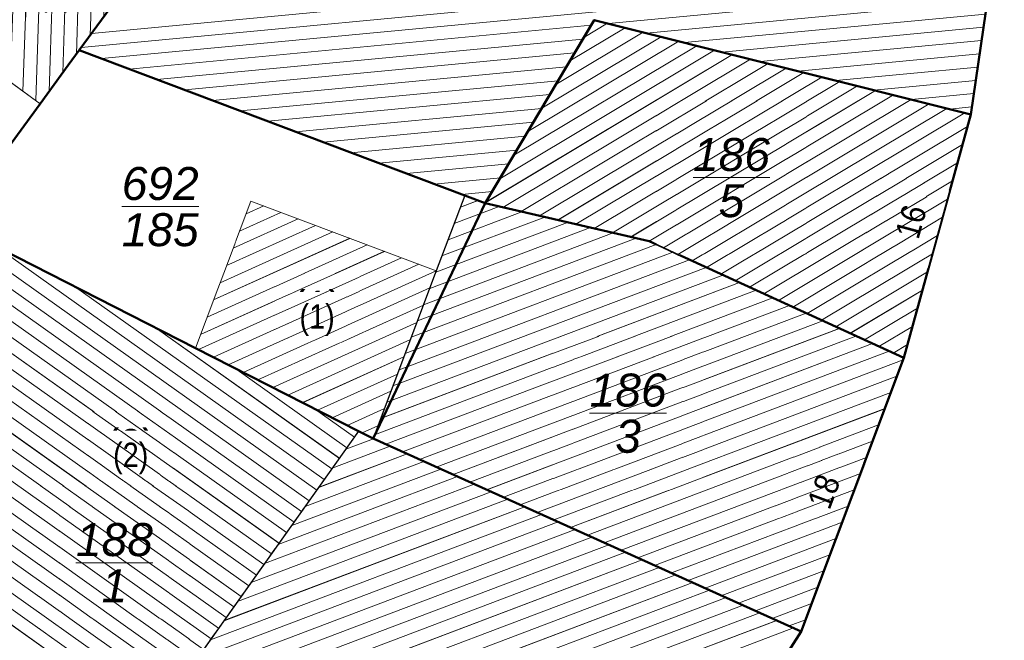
# Model space of a CAD drawing. Header units: millimetres. Extents: x 32365810 to 32368499, y 5620272 to 5622478.
# Tile 61 of 249: x 32366549 to 32366577, y 5620655 to 5620673. Entities that reach past the tile are written whole.
import ezdxf

# ---------------------------------------------------------------- set-up
doc = ezdxf.new("R2010")
doc.units = ezdxf.units.MM
for name, pattern in [('1600.1047', [0]), ('1600.2013', [0, 0]), ('1600.2028', [0]), ('1600.2505', [0]), ('1600.8201', [0.5, 0.25, -0.125, 0, -0.125])]:
    doc.linetypes.add(name, pattern=pattern)
doc.layers.get('0').update_dxf_attribs({"color": 1, "linetype": 'CONTINUOUS'})
for name, color, linetype in [('_K_Ebene 32', 251, 'CONTINUOUS'), ('_K_Gebäude', 251, 'CONTINUOUS'), ('_K_Lagebezeichnungen', 251, 'CONTINUOUS'), ('Ebene 32', 7, 'CONTINUOUS')]:
    doc.layers.add(name, color=color, linetype=linetype)
doc.layers.add('_K_Flurstücke_Grenzpunkte', color=251, linetype='CONTINUOUS', lineweight=50)
for name, color, linetype, transparency in [('Flurstücke_Grenzpunkte', 11, 'CONTINUOUS', 0.75), ('Gebäude', 31, 'CONTINUOUS', 0.75), ('Lagebezeichnungen', 12, 'CONTINUOUS', 0.75)]:
    doc.layers.add(name, color=color, linetype=linetype, transparency=transparency)
doc.styles.add('Flurstücksnummer - K 10 700', font='ariali.ttf')
doc.styles.add('Hausnummern NRW', font='arial.ttf', dxfattribs={"width": 0.85})

# ---------------------------------------------------------------- blocks, each defined once
blk = doc.blocks.new('Flurgrenze_ Begleitsignatur')
at = {"color": 0, "lineweight": -2}
for p, q in [((-0.29, 0), (-0.12, 0)), ((0.12, 0), (0.29, 0))]:
    blk.add_line(p, q, dxfattribs=at)
for p in [(-0.06, 0), (0, 0), (0.06, 0)]:
    blk.add_point(p, dxfattribs=at)
blk = doc.blocks.new('O407')
at = {"layer": 'Flurstücke_Grenzpunkte', "color": 251, "linetype": '1600.2013', "lineweight": 50, "true_color": 0x566563}
for p, q in [((32366076.409197, 5622036.293137), (32366086.714197, 5622028.309137)), ((32366086.7142, 5622028.309134), (32366095.4552, 5622021.537134))]:
    blk.add_line(p, q, dxfattribs=at)
at = {"layer": 'Flurstücke_Grenzpunkte', "color": 251, "lineweight": 50, "true_color": 0x566563, "xscale": 5, "yscale": 5, "zscale": 5}
for p, rotation in [((32366081.561697, 5622032.301137), 322.232566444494), ((32366091.0847, 5622024.923134), 322.233633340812)]:
    blk.add_blockref('Flurgrenze_ Begleitsignatur', p, dxfattribs=dict(at, rotation=rotation))
blk = doc.blocks.new('O777')
at = {"layer": 'Flurstücke_Grenzpunkte', "color": 7, "linetype": '1600.2028', "lineweight": 35}
for p, q in [((32366062.613, 5622025), (32366059.383, 5622018.226)), ((32366067.327, 5622023.909), (32366062.613, 5622025)), ((32366074.659, 5622020.548), (32366067.327, 5622023.909)), ((32366071.703, 5622012.674), (32366074.659, 5622020.548)), ((32366059.383, 5622018.226), (32366071.703, 5622012.674))]:
    blk.add_line(p, q, dxfattribs=at)
at = {"layer": 'Flurstücke_Grenzpunkte', "color": 7, "lineweight": 18, "insert": (32366066.724, 5622018.957), "char_height": 0.95, "attachment_point": 5, "line_spacing_factor": 0.69, "style": 'Flurstücksnummer - K 10 700', "bg_fill": 2}
blk.add_mtext('\\S186/3;', dxfattribs=at)
blk = doc.blocks.new('O973')
at = {"layer": 'Flurstücke_Grenzpunkte', "color": 7, "linetype": '1600.2028', "lineweight": 35}
for p, q in [((32366054.271, 5622020.831), (32366047.27, 5622024.398)), ((32366058.967, 5622018.437), (32366054.271, 5622020.831)), ((32366059.383, 5622018.226), (32366058.967, 5622018.437)), ((32366059.383, 5622018.226), (32366071.703, 5622012.674)), ((32366067.995, 5622006.851), (32366071.703, 5622012.674))]:
    blk.add_line(p, q, dxfattribs=at)
at = {"layer": 'Flurstücke_Grenzpunkte', "color": 7, "lineweight": 18, "insert": (32366051.938, 5622014.651), "char_height": 0.95, "attachment_point": 5, "line_spacing_factor": 0.69, "style": 'Flurstücksnummer - K 10 700', "bg_fill": 2}
blk.add_mtext('\\S188/1;', dxfattribs=at)
blk = doc.blocks.new('O1318')
at = {"layer": 'Flurstücke_Grenzpunkte', "color": 7, "linetype": '1600.2028', "lineweight": 35}
for p, q in [((32366050.925, 5622029.41), (32366052.743, 5622031.901)), ((32366050.61, 5622028.977), (32366050.925, 5622029.41)), ((32366049.799, 5622027.866), (32366050.61, 5622028.977)), ((32366049.15, 5622026.975), (32366049.799, 5622027.866))]:
    blk.add_line(p, q, dxfattribs=at)
blk = doc.blocks.new('O1325')
at = {"layer": 'Flurstücke_Grenzpunkte', "color": 7, "linetype": '1600.2028', "lineweight": 35}
for p, q in [((32366065.749, 5622030.279), (32366062.613, 5622025)), ((32366076.588, 5622027.562), (32366065.749, 5622030.279)), ((32366074.659, 5622020.548), (32366076.588, 5622027.562)), ((32366067.327, 5622023.909), (32366062.613, 5622025)), ((32366074.659, 5622020.548), (32366067.327, 5622023.909))]:
    blk.add_line(p, q, dxfattribs=at)
at = {"layer": 'Flurstücke_Grenzpunkte', "color": 7, "lineweight": 18, "insert": (32366069.699, 5622025.741), "char_height": 0.95, "attachment_point": 5, "line_spacing_factor": 0.69, "style": 'Flurstücksnummer - K 10 700', "bg_fill": 2}
blk.add_mtext('\\S186/5;', dxfattribs=at)
blk = doc.blocks.new('O1646')
at = {"layer": 'Flurstücke_Grenzpunkte', "color": 7, "linetype": '1600.2028', "lineweight": 35}
for p, q in [((32366077.521, 5622033.965), (32366076.588, 5622027.562)), ((32366074.659, 5622020.548), (32366076.588, 5622027.562)), ((32366071.703, 5622012.674), (32366074.659, 5622020.548)), ((32366067.995, 5622006.851), (32366071.703, 5622012.674))]:
    blk.add_line(p, q, dxfattribs=at)
blk = doc.blocks.new('O1800')
at = {"layer": 'Flurstücke_Grenzpunkte', "color": 7, "linetype": '1600.2028', "lineweight": 35}
for p, q in [((32366050.61, 5622028.977), (32366050.925, 5622029.41)), ((32366062.022, 5622025.223), (32366050.925, 5622029.41)), ((32366049.799, 5622027.866), (32366050.61, 5622028.977)), ((32366049.15, 5622026.975), (32366049.799, 5622027.866)), ((32366047.27, 5622024.398), (32366049.15, 5622026.975)), ((32366062.613, 5622025), (32366059.383, 5622018.226)), ((32366062.613, 5622025), (32366062.022, 5622025.223)), ((32366054.271, 5622020.831), (32366047.27, 5622024.398)), ((32366058.967, 5622018.437), (32366054.271, 5622020.831)), ((32366059.383, 5622018.226), (32366058.967, 5622018.437))]:
    blk.add_line(p, q, dxfattribs=at)
at = {"layer": 'Flurstücke_Grenzpunkte', "color": 7, "lineweight": 18, "insert": (32366053.257, 5622024.906), "char_height": 0.95, "attachment_point": 5, "line_spacing_factor": 0.69, "style": 'Flurstücksnummer - K 10 700', "bg_fill": 2}
blk.add_mtext('\\S692/185;', dxfattribs=at)
blk = doc.blocks.new('O1817')
at = {"layer": 'Flurstücke_Grenzpunkte', "color": 7, "linetype": '1600.2028', "lineweight": 35}
for p, q in [((32366077.521, 5622033.965), (32366076.588, 5622027.562)), ((32366050.925, 5622029.41), (32366052.743, 5622031.901)), ((32366065.749, 5622030.279), (32366062.613, 5622025)), ((32366076.588, 5622027.562), (32366065.749, 5622030.279)), ((32366062.022, 5622025.223), (32366050.925, 5622029.41)), ((32366062.613, 5622025), (32366062.022, 5622025.223))]:
    blk.add_line(p, q, dxfattribs=at)
blk = doc.blocks.new('O2096')
at = {"layer": 'Gebäude', "color": 7, "linetype": '1600.2505', "lineweight": 18}
for p, q in [((32366076.588, 5622027.562), (32366077.521, 5622033.965)), ((32366052.743, 5622031.901), (32366050.925, 5622029.41)), ((32366062.613, 5622025), (32366065.749, 5622030.279)), ((32366065.749, 5622030.279), (32366076.588, 5622027.562)), ((32366050.925, 5622029.41), (32366062.022, 5622025.223)), ((32366062.022, 5622025.223), (32366062.613, 5622025))]:
    blk.add_line(p, q, dxfattribs=at)
blk = doc.blocks.new('O2126')
at = {"layer": 'Gebäude', "color": 7, "linetype": '1600.2505', "lineweight": 18}
for p, q in [((32366051.449, 5622032.845), (32366048.577, 5622030.164)), ((32366052.743, 5622031.901), (32366051.449, 5622032.845)), ((32366052.743, 5622031.901), (32366050.925, 5622029.41)), ((32366048.577, 5622030.164), (32366047.907, 5622029.247)), ((32366047.907, 5622029.247), (32366049.799, 5622027.866)), ((32366050.61, 5622028.977), (32366050.925, 5622029.41)), ((32366049.799, 5622027.866), (32366050.61, 5622028.977))]:
    blk.add_line(p, q, dxfattribs=at)
at = {"layer": 'Ebene 32', "color": 7, "lineweight": 18, "insert": (32366050.245, 5622030.492), "char_height": 0.7, "attachment_point": 8, "line_spacing_factor": 0.69, "style": 'Hausnummern NRW', "bg_fill": 2}
blk.add_mtext('(2)', dxfattribs=at)
blk = doc.blocks.new('O2321')
at = {"layer": 'Gebäude', "color": 7, "linetype": '1600.2505', "lineweight": 18}
for p, q in [((32366055.868, 5622025.066), (32366054.271, 5622020.831)), ((32366061.204, 5622023.054), (32366055.868, 5622025.066)), ((32366059.383, 5622018.226), (32366061.204, 5622023.054)), ((32366054.271, 5622020.831), (32366058.967, 5622018.437)), ((32366058.967, 5622018.437), (32366059.383, 5622018.226))]:
    blk.add_line(p, q, dxfattribs=at)
at = {"layer": 'Ebene 32', "color": 7, "lineweight": 18, "insert": (32366057.772, 5622021.182), "char_height": 0.7, "attachment_point": 8, "line_spacing_factor": 0.69, "style": 'Hausnummern NRW', "bg_fill": 2}
blk.add_mtext('(1)', dxfattribs=at)
blk = doc.blocks.new('O2326')
at = {"layer": 'Gebäude', "color": 7, "linetype": '1600.2505', "lineweight": 18}
for p, q in [((32366062.022, 5622025.223), (32366061.204, 5622023.054)), ((32366062.022, 5622025.223), (32366062.613, 5622025)), ((32366067.327, 5622023.909), (32366062.613, 5622025)), ((32366074.659, 5622020.548), (32366067.327, 5622023.909)), ((32366059.383, 5622018.226), (32366061.204, 5622023.054)), ((32366071.703, 5622012.674), (32366074.659, 5622020.548)), ((32366059.383, 5622018.226), (32366071.703, 5622012.674))]:
    blk.add_line(p, q, dxfattribs=at)
at = {"layer": 'Lagebezeichnungen', "color": 7, "lineweight": 18, "insert": (32366072.693, 5622016.574), "char_height": 0.7, "attachment_point": 8, "rotation": 69.444, "line_spacing_factor": 0.69, "style": 'Hausnummern NRW', "bg_fill": 2}
blk.add_mtext('18', dxfattribs=at)
blk = doc.blocks.new('O2801')
at = {"layer": 'Gebäude', "color": 7, "linetype": '1600.2505', "lineweight": 18}
for p, q in [((32366058.967, 5622018.437), (32366053.636, 5622010.931)), ((32366058.967, 5622018.437), (32366059.383, 5622018.226)), ((32366059.383, 5622018.226), (32366071.703, 5622012.674)), ((32366067.995, 5622006.851), (32366071.703, 5622012.674))]:
    blk.add_line(p, q, dxfattribs=at)
blk = doc.blocks.new('O2869')
at = {"layer": 'Gebäude', "color": 7, "linetype": '1600.2505', "lineweight": 18}
for p, q in [((32366051.304, 5622043.247), (32366032, 5622035.137)), ((32366051.304, 5622043.247), (32366054.61, 5622035.065)), ((32366032, 5622035.137), (32366036.729, 5622031.811)), ((32366043.749, 5622030.675), (32366054.61, 5622035.065)), ((32366036.729, 5622031.811), (32366038.978, 5622030.229)), ((32366040.317, 5622029.287), (32366043.749, 5622030.675)), ((32366038.978, 5622030.229), (32366040.317, 5622029.287))]:
    blk.add_line(p, q, dxfattribs=at)
at = {"layer": 'Lagebezeichnungen', "color": 7, "lineweight": 18, "insert": (32366042.633, 5622037.705), "char_height": 0.7, "attachment_point": 8, "rotation": 21.9185, "line_spacing_factor": 0.69, "style": 'Hausnummern NRW', "bg_fill": 2}
blk.add_mtext('3', dxfattribs=at)
blk = doc.blocks.new('O3090')
at = {"layer": 'Gebäude', "color": 7, "linetype": '1600.2505', "lineweight": 18}
for p, q in [((32366062.613, 5622025), (32366065.749, 5622030.279)), ((32366065.749, 5622030.279), (32366076.588, 5622027.562)), ((32366074.659, 5622020.548), (32366076.588, 5622027.562)), ((32366067.327, 5622023.909), (32366062.613, 5622025)), ((32366074.659, 5622020.548), (32366067.327, 5622023.909))]:
    blk.add_line(p, q, dxfattribs=at)
at = {"layer": 'Lagebezeichnungen', "color": 7, "lineweight": 18, "insert": (32366075.211, 5622024.377), "char_height": 0.7, "attachment_point": 8, "rotation": 74.6294, "line_spacing_factor": 0.69, "style": 'Hausnummern NRW', "bg_fill": 2}
blk.add_mtext('16', dxfattribs=at)
blk = doc.blocks.new('O3193')
at = {"layer": 'Gebäude', "color": 7, "linetype": '1600.8201', "lineweight": 18}
for p, q in [((32366054.271, 5622020.831), (32366047.27, 5622024.398)), ((32366058.967, 5622018.437), (32366054.271, 5622020.831)), ((32366053.636, 5622010.931), (32366058.967, 5622018.437))]:
    blk.add_line(p, q, dxfattribs=at)
at = {"layer": 'Ebene 32', "color": 7, "lineweight": 18, "insert": (32366052.407, 5622017.197), "char_height": 0.7, "attachment_point": 8, "line_spacing_factor": 0.69, "style": 'Hausnummern NRW', "bg_fill": 2}
blk.add_mtext('(2)', dxfattribs=at)
blk = doc.blocks.new('*X1058')
at = {"color": 253, "linetype": '1600.1047', "lineweight": 18, "true_color": 0xb2b2b2}
for p, q in [((32366051.277838, 5622029.893455), (32366077.287199, 5622032.360468)), ((32366050.982478, 5622029.488756), (32366077.231542, 5622031.978506)), ((32366051.567533, 5622029.167566), (32366077.175885, 5622031.596544)), ((32366066.162842, 5622030.175263), (32366077.120228, 5622031.214582)), ((32366067.253034, 5622029.901985), (32366077.064572, 5622030.832619)), ((32366068.343227, 5622029.628708), (32366077.008915, 5622030.450657)), ((32366052.36532, 5622028.866554), (32366065.658984, 5622030.127471)), ((32366069.433419, 5622029.355431), (32366076.953258, 5622030.068695)), ((32366053.163107, 5622028.565542), (32366065.421853, 5622029.728296)), ((32366070.523611, 5622029.082154), (32366076.897601, 5622029.686733)), ((32366053.960893, 5622028.264529), (32366065.184722, 5622029.329121)), ((32366071.613804, 5622028.808876), (32366076.841944, 5622029.304771)), ((32366054.75868, 5622027.963517), (32366064.947592, 5622028.929946)), ((32366072.703996, 5622028.535599), (32366076.786287, 5622028.922808)), ((32366055.556467, 5622027.662505), (32366064.710461, 5622028.53077)), ((32366073.794188, 5622028.262322), (32366076.730631, 5622028.540846)), ((32366056.354254, 5622027.361493), (32366064.47333, 5622028.131595)), ((32366074.88438, 5622027.989044), (32366076.674974, 5622028.158884)), ((32366057.15204, 5622027.06048), (32366064.236199, 5622027.73242)), ((32366075.974573, 5622027.715767), (32366076.619317, 5622027.776922)), ((32366057.949827, 5622026.759468), (32366063.999069, 5622027.333245)), ((32366058.747614, 5622026.458456), (32366063.761938, 5622026.93407)), ((32366059.5454, 5622026.157444), (32366063.524807, 5622026.534894)), ((32366060.343187, 5622025.856432), (32366063.287676, 5622026.135719)), ((32366061.140974, 5622025.555419), (32366063.050545, 5622025.736544)), ((32366061.93876, 5622025.254407), (32366062.813415, 5622025.337369))]:
    blk.add_line(p, q, dxfattribs=at)
blk = doc.blocks.new('*X1068')
at = {"color": 253, "linetype": '1600.1047', "lineweight": 18, "true_color": 0xb2b2b2}
for p, q in [((32366051.237759, 5622029.838538), (32366051.337586, 5622032.740995)), ((32366051.631538, 5622030.378089), (32366051.70984, 5622032.654712)), ((32366050.843967, 5622029.298612), (32366050.949917, 5622032.379109)), ((32366052.025317, 5622030.91764), (32366052.075877, 5622032.38768)), ((32366052.419096, 5622031.457191), (32366052.441915, 5622032.120648)), ((32366050.450152, 5622028.758022), (32366050.562249, 5622032.017222)), ((32366050.056377, 5622028.218584), (32366050.174581, 5622031.655335)), ((32366049.672211, 5622027.958545), (32366049.786912, 5622031.293448)), ((32366049.306179, 5622028.225718), (32366049.399244, 5622030.931561)), ((32366048.940146, 5622028.492891), (32366049.011575, 5622030.569674)), ((32366048.574114, 5622028.760063), (32366048.623907, 5622030.207787)), ((32366048.208081, 5622029.027236), (32366048.230886, 5622029.690289))]:
    blk.add_line(p, q, dxfattribs=at)
blk = doc.blocks.new('*X1133')
at = {"color": 253, "linetype": '1600.1047', "lineweight": 18, "true_color": 0xb2b2b2}
for p, q in [((32366055.54221, 5622024.202056), (32366056.731925, 5622024.740247)), ((32366055.729339, 5622024.698292), (32366056.2357, 5622024.927355)), ((32366055.355082, 5622023.705819), (32366057.228151, 5622024.55314)), ((32366054.980824, 5622022.713346), (32366058.220602, 5622024.178925)), ((32366055.167953, 5622023.209582), (32366057.724376, 5622024.366032)), ((32366054.793696, 5622022.217109), (32366058.716827, 5622023.991817)), ((32366054.419438, 5622021.224636), (32366059.709278, 5622023.617602)), ((32366054.606567, 5622021.720873), (32366059.213053, 5622023.80471)), ((32366054.359444, 5622020.785911), (32366060.205504, 5622023.430494)), ((32366054.787214, 5622020.567836), (32366060.701729, 5622023.243387)), ((32366055.214983, 5622020.349761), (32366061.197955, 5622023.056279)), ((32366055.642753, 5622020.131686), (32366061.019104, 5622022.563788)), ((32366056.070522, 5622019.913612), (32366060.831928, 5622022.06753)), ((32366056.498292, 5622019.695537), (32366060.644752, 5622021.571272)), ((32366056.926061, 5622019.477462), (32366060.457576, 5622021.075014)), ((32366057.353831, 5622019.259387), (32366060.2704, 5622020.578756)), ((32366057.7816, 5622019.041312), (32366060.083224, 5622020.082498)), ((32366058.20937, 5622018.823237), (32366059.896048, 5622019.58624)), ((32366058.637139, 5622018.605162), (32366059.708872, 5622019.089982)), ((32366059.065172, 5622018.387206), (32366059.521696, 5622018.593724))]:
    blk.add_line(p, q, dxfattribs=at)
blk = doc.blocks.new('*X1135')
at = {"color": 253, "linetype": '1600.1047', "lineweight": 18, "true_color": 0xb2b2b2}
for p, q in [((32366061.895161, 5622024.886675), (32366062.403327, 5622025.079115)), ((32366061.542317, 5622023.951077), (32366063.667623, 5622024.75592)), ((32366061.718739, 5622024.418876), (32366063.010408, 5622024.908025)), ((32366061.189471, 5622023.015478), (32366064.982053, 5622024.45171)), ((32366061.365895, 5622023.483278), (32366064.324838, 5622024.603815)), ((32366060.83658, 5622022.079863), (32366066.296483, 5622024.147501)), ((32366061.013025, 5622022.547671), (32366065.639268, 5622024.299606)), ((32366060.660135, 5622021.612055), (32366066.953698, 5622023.995396)), ((32366060.307244, 5622020.67644), (32366068.012959, 5622023.594555)), ((32366060.483689, 5622021.144247), (32366067.533935, 5622023.81414)), ((32366060.130799, 5622020.208632), (32366068.491982, 5622023.37497)), ((32366059.954353, 5622019.740824), (32366068.971005, 5622023.155385)), ((32366059.601463, 5622018.805209), (32366069.929052, 5622022.716215)), ((32366059.777908, 5622019.273016), (32366069.450029, 5622022.9358)), ((32366059.425018, 5622018.337401), (32366070.408076, 5622022.49663)), ((32366059.751363, 5622018.059997), (32366070.887099, 5622022.277045)), ((32366060.234864, 5622017.842108), (32366071.366122, 5622022.05746)), ((32366060.718365, 5622017.624219), (32366071.845146, 5622021.837875)), ((32366061.201866, 5622017.406329), (32366072.324169, 5622021.61829)), ((32366061.685367, 5622017.18844), (32366072.803192, 5622021.398705)), ((32366062.168868, 5622016.97055), (32366073.282216, 5622021.17912)), ((32366062.652369, 5622016.752661), (32366073.761239, 5622020.959535)), ((32366063.13587, 5622016.534772), (32366074.240262, 5622020.73995)), ((32366063.619371, 5622016.316882), (32366074.636915, 5622020.489171)), ((32366064.102872, 5622016.098993), (32366074.461431, 5622020.021728)), ((32366064.586373, 5622015.881103), (32366074.285946, 5622019.554284)), ((32366065.069874, 5622015.663214), (32366074.110462, 5622019.08684)), ((32366065.553375, 5622015.445325), (32366073.934977, 5622018.619396)), ((32366066.036876, 5622015.227435), (32366073.759493, 5622018.151952)), ((32366066.520377, 5622015.009546), (32366073.584009, 5622017.684508)), ((32366067.003877, 5622014.791657), (32366073.408524, 5622017.217064)), ((32366067.487378, 5622014.573767), (32366073.23304, 5622016.749621)), ((32366067.970879, 5622014.355878), (32366073.057556, 5622016.282177)), ((32366068.45438, 5622014.137988), (32366072.882071, 5622015.814733)), ((32366068.937881, 5622013.920099), (32366072.706587, 5622015.347289)), ((32366069.421382, 5622013.70221), (32366072.531102, 5622014.879845)), ((32366069.904883, 5622013.48432), (32366072.355618, 5622014.412401)), ((32366070.388384, 5622013.266431), (32366072.180134, 5622013.944957)), ((32366070.871885, 5622013.048541), (32366072.004649, 5622013.477513)), ((32366071.355386, 5622012.830652), (32366071.829165, 5622013.01007))]:
    blk.add_line(p, q, dxfattribs=at)
blk = doc.blocks.new('*X1273')
at = {"color": 253, "linetype": '1600.1047', "lineweight": 18, "true_color": 0xb2b2b2}
for p, q in [((32366058.598731, 5622017.91848), (32366059.395686, 5622018.220283)), ((32366058.209155, 5622017.369961), (32366059.879187, 5622018.002394)), ((32366057.819579, 5622016.821441), (32366060.362688, 5622017.784504)), ((32366057.040427, 5622015.724403), (32366061.32969, 5622017.348725)), ((32366057.430003, 5622016.272922), (32366060.846189, 5622017.566615)), ((32366056.650851, 5622015.175884), (32366061.813191, 5622017.130836)), ((32366056.261276, 5622014.627365), (32366062.296692, 5622016.912947)), ((32366055.482124, 5622013.530326), (32366063.263694, 5622016.477168)), ((32366055.8717, 5622014.078845), (32366062.780193, 5622016.695057)), ((32366055.092548, 5622012.981807), (32366063.747195, 5622016.259278)), ((32366054.702972, 5622012.433288), (32366064.230696, 5622016.041389)), ((32366054.313397, 5622011.884768), (32366064.714197, 5622015.8235)), ((32366053.760673, 5622010.873477), (32366065.681199, 5622015.387721)), ((32366053.923821, 5622011.336249), (32366065.197698, 5622015.60561)), ((32366054.237994, 5622010.653248), (32366066.1647, 5622015.169831)), ((32366054.715315, 5622010.433018), (32366066.648201, 5622014.951942)), ((32366055.192636, 5622010.212788), (32366067.131701, 5622014.734053)), ((32366055.668117, 5622009.991861), (32366067.615202, 5622014.516163)), ((32366055.227832, 5622009.424139), (32366068.098703, 5622014.298274)), ((32366054.787547, 5622008.856416), (32366068.582204, 5622014.080385)), ((32366053.906976, 5622007.720971), (32366069.549206, 5622013.644606)), ((32366054.347262, 5622008.288694), (32366069.065705, 5622013.862495)), ((32366053.466691, 5622007.153248), (32366070.032707, 5622013.426716)), ((32366053.026406, 5622006.585526), (32366070.516208, 5622013.208827)), ((32366052.586121, 5622006.017803), (32366070.999709, 5622012.990938)), ((32366052.145836, 5622005.450081), (32366071.48321, 5622012.773048))]:
    blk.add_line(p, q, dxfattribs=at)
blk = doc.blocks.new('*X1291')
at = {"color": 253, "linetype": '1600.1047', "lineweight": 18, "true_color": 0xb2b2b2}
for p, q in [((32366046.38911, 5622031.742128), (32366051.041929, 5622043.136899)), ((32366045.903984, 5622031.546041), (32366050.552996, 5622042.931488)), ((32366046.874236, 5622031.938216), (32366051.397478, 5622043.015652)), ((32366045.418858, 5622031.349954), (32366050.064063, 5622042.726077)), ((32366044.448606, 5622030.95778), (32366049.086197, 5622042.315256)), ((32366044.933732, 5622031.153867), (32366049.57513, 5622042.520667)), ((32366047.359362, 5622032.134303), (32366051.598942, 5622042.51705)), ((32366043.96348, 5622030.761692), (32366048.597264, 5622042.109846)), ((32366047.844487, 5622032.33039), (32366051.800406, 5622042.018448)), ((32366042.993143, 5622030.36931), (32366047.619398, 5622041.699024)), ((32366043.478324, 5622030.565531), (32366048.108331, 5622041.904435)), ((32366042.507962, 5622030.173088), (32366047.130465, 5622041.493614)), ((32366048.329613, 5622032.526477), (32366052.00187, 5622041.519846)), ((32366042.022782, 5622029.976867), (32366046.641532, 5622041.288203)), ((32366041.05242, 5622029.584425), (32366045.663666, 5622040.877382)), ((32366041.537601, 5622029.780646), (32366046.152599, 5622041.082793)), ((32366048.814739, 5622032.722564), (32366052.203334, 5622041.021244)), ((32366040.56724, 5622029.388204), (32366045.174733, 5622040.671971)), ((32366040.164628, 5622029.394195), (32366044.6858, 5622040.466561)), ((32366049.299865, 5622032.918651), (32366052.404798, 5622040.522642)), ((32366039.535297, 5622029.836936), (32366043.707934, 5622040.05574)), ((32366039.849963, 5622029.615565), (32366044.196867, 5622040.26115)), ((32366049.784991, 5622033.114739), (32366052.606262, 5622040.02404)), ((32366039.220631, 5622030.058306), (32366043.219001, 5622039.850329)), ((32366038.591289, 5622030.501022), (32366042.241136, 5622039.439508)), ((32366038.905963, 5622030.279672), (32366042.730069, 5622039.644918)), ((32366050.270117, 5622033.310826), (32366052.807726, 5622039.525438)), ((32366038.276615, 5622030.722371), (32366041.752203, 5622039.234097)), ((32366037.96194, 5622030.94372), (32366041.26327, 5622039.028687)), ((32366050.755243, 5622033.506913), (32366053.00919, 5622039.026836)), ((32366037.332592, 5622031.386419), (32366040.285404, 5622038.617865)), ((32366037.647266, 5622031.16507), (32366040.774337, 5622038.823276)), ((32366037.017918, 5622031.607768), (32366039.796471, 5622038.412455)), ((32366051.240369, 5622033.703), (32366053.210654, 5622038.528234)), ((32366036.703242, 5622031.829116), (32366039.307538, 5622038.207044)), ((32366051.725495, 5622033.899087), (32366053.412118, 5622038.029632)), ((32366036.073873, 5622032.271764), (32366038.329672, 5622037.796223)), ((32366036.388558, 5622032.05044), (32366038.818605, 5622038.001633)), ((32366035.759188, 5622032.493088), (32366037.840739, 5622037.590812)), ((32366052.210621, 5622034.095175), (32366053.613582, 5622037.53103)), ((32366035.129819, 5622032.935736), (32366036.862873, 5622037.179991)), ((32366035.444504, 5622032.714412), (32366037.351806, 5622037.385402)), ((32366034.815134, 5622033.15706), (32366036.37394, 5622036.97458)), ((32366052.695747, 5622034.291262), (32366053.815046, 5622037.032428)), ((32366034.500449, 5622033.378384), (32366035.885007, 5622036.76917)), ((32366033.87108, 5622033.821032), (32366034.907141, 5622036.358349)), ((32366034.185765, 5622033.599708), (32366035.396074, 5622036.563759)), ((32366053.180873, 5622034.487349), (32366054.01651, 5622036.533826)), ((32366033.556395, 5622034.042356), (32366034.418208, 5622036.152938)), ((32366053.665999, 5622034.683436), (32366054.217973, 5622036.035224)), ((32366032.927026, 5622034.485004), (32366033.440342, 5622035.742117)), ((32366033.241711, 5622034.26368), (32366033.929275, 5622035.947527)), ((32366032.612341, 5622034.706328), (32366032.951409, 5622035.536706)), ((32366054.151125, 5622034.879523), (32366054.419437, 5622035.536622)), ((32366032.297657, 5622034.927652), (32366032.462476, 5622035.331296))]:
    blk.add_line(p, q, dxfattribs=at)
blk = doc.blocks.new('*X1359')
at = {"color": 253, "linetype": '1600.1047', "lineweight": 18, "true_color": 0xb2b2b2}
for p, q in [((32366065.452368, 5622029.779663), (32366066.127448, 5622030.184135)), ((32366064.242756, 5622027.743458), (32366067.670689, 5622029.797292)), ((32366064.64596, 5622028.422193), (32366067.156275, 5622029.92624)), ((32366065.049164, 5622029.100928), (32366066.641861, 5622030.055187)), ((32366063.436348, 5622026.385987), (32366068.699516, 5622029.539397)), ((32366063.839552, 5622027.064722), (32366068.185103, 5622029.668345)), ((32366062.62994, 5622025.028517), (32366069.728344, 5622029.281502)), ((32366063.033144, 5622025.707252), (32366069.21393, 5622029.41045)), ((32366063.117211, 5622024.883306), (32366070.242758, 5622029.152555)), ((32366063.643535, 5622024.761495), (32366070.757171, 5622029.023607)), ((32366064.169859, 5622024.639683), (32366071.271585, 5622028.89466)), ((32366064.696183, 5622024.517872), (32366071.785999, 5622028.765712)), ((32366065.222507, 5622024.39606), (32366072.300413, 5622028.636765)), ((32366065.748831, 5622024.274249), (32366072.814826, 5622028.507817)), ((32366066.275155, 5622024.152437), (32366073.32924, 5622028.37887)), ((32366066.801479, 5622024.030626), (32366073.843654, 5622028.249922)), ((32366067.327631, 5622023.908711), (32366074.358068, 5622028.120975)), ((32366067.740999, 5622023.719222), (32366074.872481, 5622027.992027)), ((32366068.154367, 5622023.529734), (32366075.386895, 5622027.86308)), ((32366068.567735, 5622023.340245), (32366075.901309, 5622027.734132)), ((32366068.981103, 5622023.150756), (32366076.415723, 5622027.605185)), ((32366069.394472, 5622022.961268), (32366076.492261, 5622027.213886)), ((32366069.80784, 5622022.771779), (32366076.348314, 5622026.690483)), ((32366070.221208, 5622022.582291), (32366076.204368, 5622026.167081)), ((32366070.634576, 5622022.392802), (32366076.060421, 5622025.643679)), ((32366071.047944, 5622022.203313), (32366075.916474, 5622025.120277)), ((32366071.461313, 5622022.013825), (32366075.772527, 5622024.596875)), ((32366071.874681, 5622021.824336), (32366075.62858, 5622024.073473)), ((32366072.288049, 5622021.634847), (32366075.484634, 5622023.550071)), ((32366072.701417, 5622021.445359), (32366075.340687, 5622023.026669)), ((32366073.114786, 5622021.25587), (32366075.19674, 5622022.503267)), ((32366073.528154, 5622021.066382), (32366075.052793, 5622021.979864)), ((32366073.941522, 5622020.876893), (32366074.908847, 5622021.456462)), ((32366074.35489, 5622020.687404), (32366074.7649, 5622020.93306))]:
    blk.add_line(p, q, dxfattribs=at)
blk = doc.blocks.new('*X1388')
at = {"color": 253, "linetype": '1600.1047', "lineweight": 18, "true_color": 0xb2b2b2}
for p, q in [((32366057.761203, 5622016.739249), (32366038.911863, 5622030.126546)), ((32366057.54406, 5622016.433513), (32366038.708283, 5622029.811177)), ((32366057.326917, 5622016.127778), (32366038.504704, 5622029.495809)), ((32366057.109774, 5622015.822043), (32366038.301125, 5622029.180441)), ((32366056.892632, 5622015.516308), (32366038.097545, 5622028.865073)), ((32366056.675489, 5622015.210573), (32366037.893966, 5622028.549704)), ((32366056.458346, 5622014.904838), (32366037.690386, 5622028.234336)), ((32366056.241203, 5622014.599103), (32366037.486807, 5622027.918968)), ((32366056.02406, 5622014.293367), (32366037.283228, 5622027.603599)), ((32366055.806917, 5622013.987632), (32366037.079648, 5622027.288231)), ((32366057.978346, 5622017.044984), (32366048.527089, 5622023.757515)), ((32366058.195489, 5622017.350719), (32366050.818531, 5622022.590028)), ((32366058.412631, 5622017.656454), (32366053.109973, 5622021.422542)), ((32366055.589775, 5622013.681897), (32366045.603025, 5622020.774749)), ((32366055.372632, 5622013.376162), (32366045.429074, 5622020.438338)), ((32366058.629774, 5622017.962189), (32366055.403089, 5622020.253866)), ((32366055.155489, 5622013.070427), (32366045.255122, 5622020.101927)), ((32366054.938346, 5622012.764692), (32366045.081171, 5622019.765517)), ((32366054.721203, 5622012.458956), (32366044.907219, 5622019.429106)), ((32366058.846917, 5622018.267924), (32366057.697925, 5622019.083969)), ((32366054.50406, 5622012.153221), (32366047.182291, 5622017.353334)), ((32366054.286918, 5622011.847486), (32366046.99381, 5622017.027243)), ((32366054.069775, 5622011.541751), (32366046.805328, 5622016.701152)), ((32366053.852632, 5622011.236016), (32366046.616847, 5622016.37506)), ((32366055.415472, 5622009.66609), (32366046.428366, 5622016.048969)), ((32366055.185456, 5622009.369498), (32366046.239884, 5622015.722878)), ((32366054.95544, 5622009.072905), (32366046.051403, 5622015.396787)), ((32366054.725424, 5622008.776313), (32366045.862922, 5622015.070695))]:
    blk.add_line(p, q, dxfattribs=at)

msp = doc.modelspace()

# ---------------------------------------------------------------- linework, layer by layer
at = {"layer": '_K_Flurstücke_Grenzpunkte', "linetype": '1600.2028', "lineweight": 35}
for p, q in [((32366577.346, 5620676.219), (32366576.413, 5620669.816)), ((32366550.75, 5620671.664), (32366552.568, 5620674.155)), ((32366550.435, 5620671.231), (32366550.75, 5620671.664)), ((32366549.624, 5620670.12), (32366550.435, 5620671.231)), ((32366548.975, 5620669.229), (32366549.624, 5620670.12)), ((32366574.484, 5620662.802), (32366576.413, 5620669.816)), ((32366571.528, 5620654.928), (32366574.484, 5620662.802)), ((32366567.82, 5620649.105), (32366571.528, 5620654.928))]:
    msp.add_line(p, q, dxfattribs=at)
at = {"layer": '_K_Flurstücke_Grenzpunkte', "linetype": '1600.2028'}
msp.add_lwpolyline([(32366574.484, 5620662.802), (32366576.413, 5620669.816), (32366565.574, 5620672.533), (32366562.438, 5620667.254), (32366567.152, 5620666.163)], close=True, dxfattribs=at)
at = {"layer": '_K_Gebäude', "linetype": '1600.1047', "lineweight": 18}
for p, q in [((32366551.063, 5620672.092), (32366551.163, 5620674.995)), ((32366550.669, 5620671.552), (32366550.775, 5620674.633)), ((32366551.103, 5620672.147), (32366577.113, 5620674.614)), ((32366550.276, 5620671.012), (32366550.388, 5620674.271)), ((32366550.808, 5620671.742), (32366577.057, 5620674.232)), ((32366549.882, 5620670.472), (32366550, 5620673.909)), ((32366551.393, 5620671.421), (32366577.001, 5620673.85)), ((32366549.498, 5620670.212), (32366549.612, 5620673.547)), ((32366565.988, 5620672.429), (32366576.946, 5620673.468)), ((32366549.132, 5620670.479), (32366549.225, 5620673.185)), ((32366567.078, 5620672.156), (32366576.89, 5620673.086)), ((32366568.169, 5620671.882), (32366576.834, 5620672.704)), ((32366557.587, 5620658.993), (32366538.737, 5620672.38)), ((32366552.191, 5620671.12), (32366565.484, 5620672.381)), ((32366565.278, 5620672.033), (32366565.953, 5620672.438)), ((32366569.259, 5620671.609), (32366576.779, 5620672.322)), ((32366557.369, 5620658.687), (32366538.534, 5620672.065)), ((32366564.068, 5620669.997), (32366567.496, 5620672.051)), ((32366564.471, 5620670.676), (32366566.982, 5620672.18)), ((32366564.875, 5620671.355), (32366566.467, 5620672.309)), ((32366552.989, 5620670.819), (32366565.247, 5620671.982)), ((32366563.262, 5620668.64), (32366568.525, 5620671.793)), ((32366563.665, 5620669.318), (32366568.011, 5620671.922)), ((32366570.349, 5620671.336), (32366576.723, 5620671.94)), ((32366557.152, 5620658.381), (32366538.33, 5620671.749)), ((32366553.786, 5620670.518), (32366565.01, 5620671.583)), ((32366562.455, 5620667.282), (32366569.554, 5620671.535)), ((32366562.859, 5620667.961), (32366569.039, 5620671.664)), ((32366571.439, 5620671.063), (32366576.667, 5620671.558)), ((32366556.935, 5620658.076), (32366538.127, 5620671.434)), ((32366554.584, 5620670.217), (32366564.773, 5620671.184)), ((32366562.943, 5620667.137), (32366570.068, 5620671.406)), ((32366563.469, 5620667.015), (32366570.583, 5620671.277)), ((32366556.718, 5620657.77), (32366537.923, 5620671.119)), ((32366563.995, 5620666.893), (32366571.097, 5620671.148)), ((32366564.522, 5620666.772), (32366571.611, 5620671.019)), ((32366572.529, 5620670.789), (32366576.612, 5620671.176)), ((32366556.501, 5620657.464), (32366537.719, 5620670.803)), ((32366555.382, 5620669.916), (32366564.536, 5620670.784)), ((32366565.048, 5620666.65), (32366572.126, 5620670.89)), ((32366565.574, 5620666.528), (32366572.64, 5620670.761)), ((32366566.101, 5620666.406), (32366573.155, 5620670.633)), ((32366573.62, 5620670.516), (32366576.556, 5620670.795)), ((32366556.284, 5620657.158), (32366537.516, 5620670.488)), ((32366556.18, 5620669.615), (32366564.299, 5620670.385)), ((32366566.627, 5620666.284), (32366573.669, 5620670.504)), ((32366567.153, 5620666.162), (32366574.183, 5620670.375)), ((32366574.71, 5620670.243), (32366576.5, 5620670.413)), ((32366556.067, 5620656.853), (32366537.312, 5620670.173)), ((32366567.566, 5620665.973), (32366574.698, 5620670.246)), ((32366567.98, 5620665.783), (32366575.212, 5620670.117)), ((32366555.849, 5620656.547), (32366537.109, 5620669.857)), ((32366556.977, 5620669.314), (32366564.062, 5620669.986)), ((32366568.393, 5620665.594), (32366575.727, 5620669.988)), ((32366568.807, 5620665.404), (32366576.241, 5620669.859)), ((32366575.8, 5620669.969), (32366576.445, 5620670.031)), ((32366555.632, 5620656.241), (32366536.905, 5620669.542)), ((32366557.775, 5620669.013), (32366563.824, 5620669.587)), ((32366569.22, 5620665.215), (32366576.318, 5620669.468)), ((32366558.573, 5620668.712), (32366563.587, 5620669.188)), ((32366569.633, 5620665.025), (32366576.174, 5620668.944)), ((32366559.371, 5620668.411), (32366563.35, 5620668.789)), ((32366560.169, 5620668.11), (32366563.113, 5620668.389)), ((32366570.047, 5620664.836), (32366576.03, 5620668.421)), ((32366560.966, 5620667.809), (32366562.876, 5620667.99)), ((32366570.46, 5620664.646), (32366575.886, 5620667.897)), ((32366561.764, 5620667.508), (32366562.639, 5620667.591)), ((32366561.721, 5620667.14), (32366562.229, 5620667.333)), ((32366570.873, 5620664.457), (32366575.742, 5620667.374)), ((32366555.368, 5620666.456), (32366556.557, 5620666.994)), ((32366555.555, 5620666.952), (32366556.061, 5620667.181)), ((32366561.368, 5620666.205), (32366563.493, 5620667.01)), ((32366561.544, 5620666.673), (32366562.836, 5620667.162)), ((32366555.181, 5620665.959), (32366557.054, 5620666.807)), ((32366561.015, 5620665.269), (32366564.807, 5620666.705)), ((32366561.191, 5620665.737), (32366564.15, 5620666.857)), ((32366571.287, 5620664.267), (32366575.598, 5620666.851)), ((32366554.806, 5620664.967), (32366558.046, 5620666.433)), ((32366554.993, 5620665.463), (32366557.55, 5620666.62)), ((32366560.662, 5620664.334), (32366566.122, 5620666.401)), ((32366560.838, 5620664.801), (32366565.465, 5620666.553)), ((32366554.619, 5620664.471), (32366558.542, 5620666.245)), ((32366560.486, 5620663.866), (32366566.779, 5620666.249)), ((32366571.7, 5620664.078), (32366575.454, 5620666.327)), ((32366557.804, 5620659.299), (32366548.353, 5620666.011)), ((32366554.245, 5620663.478), (32366559.535, 5620665.871)), ((32366554.432, 5620663.975), (32366559.038, 5620666.058)), ((32366560.133, 5620662.93), (32366567.838, 5620665.848)), ((32366560.309, 5620663.398), (32366567.359, 5620666.068)), ((32366572.113, 5620663.889), (32366575.31, 5620665.804)), ((32366554.185, 5620663.04), (32366560.031, 5620665.684)), ((32366559.956, 5620662.462), (32366568.317, 5620665.629)), ((32366554.613, 5620662.821), (32366560.527, 5620665.497)), ((32366555.04, 5620662.603), (32366561.023, 5620665.31)), ((32366559.78, 5620661.994), (32366568.796, 5620665.409)), ((32366572.527, 5620663.699), (32366575.166, 5620665.28)), ((32366559.427, 5620661.059), (32366569.754, 5620664.97)), ((32366559.603, 5620661.527), (32366569.275, 5620665.189)), ((32366558.021, 5620659.604), (32366550.644, 5620664.844)), ((32366555.468, 5620662.385), (32366560.845, 5620664.817)), ((32366559.25, 5620660.591), (32366570.234, 5620664.75)), ((32366572.94, 5620663.51), (32366575.022, 5620664.757)), ((32366559.577, 5620660.314), (32366570.713, 5620664.531)), ((32366555.896, 5620662.167), (32366560.657, 5620664.321)), ((32366560.06, 5620660.096), (32366571.192, 5620664.311)), ((32366573.354, 5620663.32), (32366574.878, 5620664.234)), ((32366556.324, 5620661.949), (32366560.47, 5620663.825)), ((32366560.544, 5620659.878), (32366571.671, 5620664.092)), ((32366561.027, 5620659.66), (32366572.15, 5620663.872)), ((32366558.238, 5620659.91), (32366552.935, 5620663.676)), ((32366561.511, 5620659.442), (32366572.629, 5620663.652)), ((32366573.767, 5620663.131), (32366574.734, 5620663.71)), ((32366556.751, 5620661.731), (32366560.283, 5620663.329)), ((32366561.994, 5620659.224), (32366573.108, 5620663.433)), ((32366555.415, 5620655.936), (32366545.428, 5620663.028)), ((32366562.478, 5620659.006), (32366573.587, 5620663.213)), ((32366562.961, 5620658.788), (32366574.066, 5620662.994)), ((32366574.18, 5620662.941), (32366574.59, 5620663.187)), ((32366555.198, 5620655.63), (32366545.255, 5620662.692)), ((32366557.179, 5620661.513), (32366560.096, 5620662.832)), ((32366563.445, 5620658.571), (32366574.462, 5620662.743)), ((32366558.455, 5620660.216), (32366555.229, 5620662.508)), ((32366554.981, 5620655.324), (32366545.081, 5620662.356)), ((32366557.607, 5620661.295), (32366559.909, 5620662.336)), ((32366563.928, 5620658.353), (32366574.287, 5620662.275)), ((32366554.764, 5620655.018), (32366544.907, 5620662.019)), ((32366558.035, 5620661.077), (32366559.721, 5620661.84)), ((32366554.547, 5620654.713), (32366544.733, 5620661.683)), ((32366564.412, 5620658.135), (32366574.111, 5620661.808)), ((32366558.672, 5620660.522), (32366557.523, 5620661.338)), ((32366558.463, 5620660.859), (32366559.534, 5620661.344)), ((32366564.895, 5620657.917), (32366573.936, 5620661.34)), ((32366558.891, 5620660.641), (32366559.347, 5620660.847)), ((32366565.379, 5620657.699), (32366573.76, 5620660.873)), ((32366558.424, 5620660.172), (32366559.221, 5620660.474)), ((32366558.035, 5620659.624), (32366559.705, 5620660.256)), ((32366565.862, 5620657.481), (32366573.585, 5620660.406)), ((32366557.645, 5620659.075), (32366560.188, 5620660.038)), ((32366566.346, 5620657.263), (32366573.409, 5620659.938)), ((32366554.329, 5620654.407), (32366547.008, 5620659.607)), ((32366556.866, 5620657.978), (32366561.155, 5620659.602)), ((32366557.255, 5620658.527), (32366560.672, 5620659.82)), ((32366554.112, 5620654.101), (32366546.819, 5620659.281)), ((32366556.476, 5620657.43), (32366561.639, 5620659.384)), ((32366566.829, 5620657.045), (32366573.234, 5620659.471)), ((32366556.087, 5620656.881), (32366562.122, 5620659.167)), ((32366567.313, 5620656.827), (32366573.058, 5620659.003)), ((32366553.895, 5620653.795), (32366546.631, 5620658.955)), ((32366555.308, 5620655.784), (32366563.089, 5620658.731)), ((32366555.697, 5620656.333), (32366562.606, 5620658.949)), ((32366553.678, 5620653.49), (32366546.442, 5620658.629)), ((32366554.918, 5620655.235), (32366563.573, 5620658.513)), ((32366567.796, 5620656.61), (32366572.883, 5620658.536)), ((32366555.241, 5620651.92), (32366546.254, 5620658.303)), ((32366554.528, 5620654.687), (32366564.056, 5620658.295)), ((32366555.011, 5620651.623), (32366546.065, 5620657.977)), ((32366554.139, 5620654.138), (32366564.54, 5620658.077)), ((32366568.28, 5620656.392), (32366572.707, 5620658.068)), ((32366554.781, 5620651.327), (32366545.877, 5620657.65)), ((32366553.586, 5620653.127), (32366565.507, 5620657.641)), ((32366553.749, 5620653.59), (32366565.023, 5620657.859)), ((32366568.763, 5620656.174), (32366572.532, 5620657.601)), ((32366554.551, 5620651.03), (32366545.688, 5620657.324)), ((32366554.063, 5620652.907), (32366565.99, 5620657.423)), ((32366554.541, 5620652.687), (32366566.474, 5620657.206)), ((32366569.247, 5620655.956), (32366572.357, 5620657.134)), ((32366555.018, 5620652.466), (32366566.957, 5620656.988)), ((32366555.494, 5620652.246), (32366567.441, 5620656.77)), ((32366555.053, 5620651.678), (32366567.924, 5620656.552)), ((32366569.73, 5620655.738), (32366572.181, 5620656.666)), ((32366554.613, 5620651.11), (32366568.408, 5620656.334)), ((32366570.214, 5620655.52), (32366572.006, 5620656.199)), ((32366553.732, 5620649.975), (32366569.375, 5620655.898)), ((32366554.173, 5620650.542), (32366568.891, 5620656.116)), ((32366553.292, 5620649.407), (32366569.858, 5620655.68)), ((32366570.697, 5620655.302), (32366571.83, 5620655.731)), ((32366552.852, 5620648.839), (32366570.342, 5620655.462)), ((32366552.412, 5620648.271), (32366570.825, 5620655.245)), ((32366571.181, 5620655.084), (32366571.655, 5620655.264)), ((32366551.971, 5620647.704), (32366571.309, 5620655.027))]:
    msp.add_line(p, q, dxfattribs=at)
at = {"layer": '_K_Gebäude', "linetype": '1600.2505', "lineweight": 18}
for p, q in [((32366555.693, 5620667.32), (32366554.096, 5620663.085)), ((32366561.029, 5620665.308), (32366555.693, 5620667.32)), ((32366559.208, 5620660.48), (32366561.029, 5620665.308)), ((32366554.096, 5620663.085), (32366558.792, 5620660.691)), ((32366558.792, 5620660.691), (32366559.208, 5620660.48))]:
    msp.add_line(p, q, dxfattribs=at)
at = {"layer": '_K_Gebäude', "linetype": '1600.8201', "lineweight": 18}
for p, q in [((32366554.096, 5620663.085), (32366547.095, 5620666.652)), ((32366558.792, 5620660.691), (32366554.096, 5620663.085)), ((32366553.461, 5620653.185), (32366558.792, 5620660.691))]:
    msp.add_line(p, q, dxfattribs=at)
at = {"layer": '_K_Gebäude', "linetype": '1600.2505', "lineweight": 18}
msp.add_lwpolyline([(32366547.732, 5620671.501), (32366549.624, 5620670.12), (32366550.435, 5620671.231), (32366550.75, 5620671.664), (32366552.568, 5620674.155), (32366551.274, 5620675.099), (32366548.402, 5620672.418)], close=True, dxfattribs=at)

# ---------------------------------------------------------------- block references
at = {"layer": 'Flurstücke_Grenzpunkte', "color": 7, "true_color": 0xffffff}
msp.add_blockref('O407', (499.825, -1357.746), dxfattribs=at)

# ---------------------------------------------------------------- next in the draw order: texts
at = {"layer": '_K_Ebene 32', "lineweight": 18, "char_height": 1, "attachment_point": 8, "line_spacing_factor": 0.69, "style": 'Hausnummern NRW', "bg_fill": 2}
for s, insert in [('(1)', (32366557.597, 5620663.436)), ('(2)', (32366552.232, 5620659.451))]:
    msp.add_mtext(s, dxfattribs=dict(at, insert=insert))
at = {"layer": '_K_Lagebezeichnungen', "lineweight": 18, "char_height": 1, "attachment_point": 8, "line_spacing_factor": 0.69, "style": 'Hausnummern NRW', "bg_fill": 2}
for s, insert, rotation in [('16', (32366575.036, 5620666.631), 74.6293), ('18', (32366572.518, 5620658.828), 69.444)]:
    msp.add_mtext(s, dxfattribs=dict(at, insert=insert, rotation=rotation))

# ---------------------------------------------------------------- next in the draw order: linework, layer by layer
at = {"layer": '_K_Flurstücke_Grenzpunkte', "linetype": '1600.2028'}
for points in [[(32366554.435, 5620677.319), (32366551.129, 5620685.501), (32366560.853, 5620689.588), (32366563.236, 5620689.585), (32366576.372, 5620678.725), (32366577.346, 5620676.219), (32366576.413, 5620669.816), (32366565.574, 5620672.533), (32366562.438, 5620667.254), (32366561.847, 5620667.477), (32366550.75, 5620671.664), (32366552.568, 5620674.155), (32366554.592, 5620676.929)], [(32366548.975, 5620669.229), (32366549.624, 5620670.12), (32366550.435, 5620671.231), (32366550.75, 5620671.664), (32366561.847, 5620667.477), (32366562.438, 5620667.254), (32366559.208, 5620660.48), (32366558.792, 5620660.691), (32366554.096, 5620663.085), (32366547.095, 5620666.652)], [(32366559.208, 5620660.48), (32366571.528, 5620654.928), (32366574.484, 5620662.802), (32366567.152, 5620666.163), (32366562.438, 5620667.254)], [(32366545.484, 5620663.137), (32366544.485, 5620661.205), (32366547.099, 5620659.766), (32366544.461, 5620655.202), (32366543.846, 5620654.138), (32366548.221, 5620649.722), (32366550.509, 5620647.414), (32366551.203, 5620646.714), (32366560.465, 5620640.517), (32366567.82, 5620649.105), (32366571.528, 5620654.928), (32366559.208, 5620660.48), (32366558.792, 5620660.691), (32366554.096, 5620663.085), (32366547.095, 5620666.652), (32366546.703, 5620666.116), (32366545.266, 5620663.263)]]:
    msp.add_lwpolyline(points, close=True, dxfattribs=at)
at = {"layer": '_K_Gebäude', "linetype": '1600.2505', "lineweight": -2}
for points in [[(32366554.592, 5620676.929), (32366552.568, 5620674.155), (32366550.75, 5620671.664), (32366561.847, 5620667.477), (32366562.438, 5620667.254), (32366565.574, 5620672.533), (32366576.413, 5620669.816), (32366577.346, 5620676.219), (32366576.372, 5620678.725), (32366563.236, 5620689.585), (32366560.853, 5620689.588), (32366551.129, 5620685.501), (32366554.435, 5620677.319)], [(32366574.484, 5620662.802), (32366576.413, 5620669.816), (32366565.574, 5620672.533), (32366562.438, 5620667.254), (32366567.152, 5620666.163)], [(32366559.208, 5620660.48), (32366571.528, 5620654.928), (32366574.484, 5620662.802), (32366567.152, 5620666.163), (32366562.438, 5620667.254), (32366561.847, 5620667.477), (32366561.029, 5620665.308)], [(32366553.461, 5620653.185), (32366555.494, 5620652.247), (32366551.203, 5620646.714), (32366560.465, 5620640.517), (32366567.82, 5620649.105), (32366571.528, 5620654.928), (32366559.208, 5620660.48), (32366558.792, 5620660.691)]]:
    msp.add_lwpolyline(points, close=True, dxfattribs=at)

# ---------------------------------------------------------------- next in the draw order: texts
at = {"layer": '_K_Flurstücke_Grenzpunkte', "lineweight": 18, "char_height": 1.3, "attachment_point": 5, "line_spacing_factor": 0.69, "style": 'Flurstücksnummer - K 10 700', "bg_fill": 2}
for s, insert in [('\\S186/5;', (32366569.524, 5620667.995)), ('\\S692/185;', (32366553.082, 5620667.16)), ('\\S186/3;', (32366566.549, 5620661.211)), ('\\S188/1;', (32366551.763, 5620656.905))]:
    msp.add_mtext(s, dxfattribs=dict(at, insert=insert))

# ---------------------------------------------------------------- next in the draw order: block references
at = {"layer": 'Flurstücke_Grenzpunkte', "color": 7, "true_color": 0xffffff}
msp.add_blockref('O777', (499.825, -1357.746), dxfattribs=at)

# ---------------------------------------------------------------- next in the draw order: block references
msp.add_blockref('O973', (499.825, -1357.746), dxfattribs=at)

# ---------------------------------------------------------------- next in the draw order: block references
for name in ['O1318', 'O1325']:
    msp.add_blockref(name, (499.825, -1357.746), dxfattribs=at)

# ---------------------------------------------------------------- next in the draw order: block references
msp.add_blockref('O1646', (499.825, -1357.746), dxfattribs=at)

# ---------------------------------------------------------------- next in the draw order: block references
msp.add_blockref('O1800', (499.825, -1357.746), dxfattribs=at)

# ---------------------------------------------------------------- next in the draw order: block references
msp.add_blockref('O1817', (499.825, -1357.746), dxfattribs=at)

# ---------------------------------------------------------------- next in the draw order: block references
at = {"layer": 'Gebäude', "color": 7, "true_color": 0xffffff}
msp.add_blockref('O2096', (499.825, -1357.746), dxfattribs=at)

# ---------------------------------------------------------------- next in the draw order: block references
for name in ['O2126', 'O2321']:
    msp.add_blockref(name, (499.825, -1357.746), dxfattribs=at)

# ---------------------------------------------------------------- next in the draw order: block references
for name in ['O2869', 'O2326']:
    msp.add_blockref(name, (499.825, -1357.746), dxfattribs=at)

# ---------------------------------------------------------------- next in the draw order: block references
for name in ['O3090', 'O2801']:
    msp.add_blockref(name, (499.825, -1357.746), dxfattribs=at)

# ---------------------------------------------------------------- next in the draw order: block references
for name in ['O3193', '*X1359', '*X1135']:
    msp.add_blockref(name, (499.825, -1357.746), dxfattribs=at)

# ---------------------------------------------------------------- next in the draw order: block references
for name in ['*X1058', '*X1291', '*X1068', '*X1388', '*X1133', '*X1273']:
    msp.add_blockref(name, (499.825, -1357.746), dxfattribs=at)

doc.saveas('drawing.dxf')
